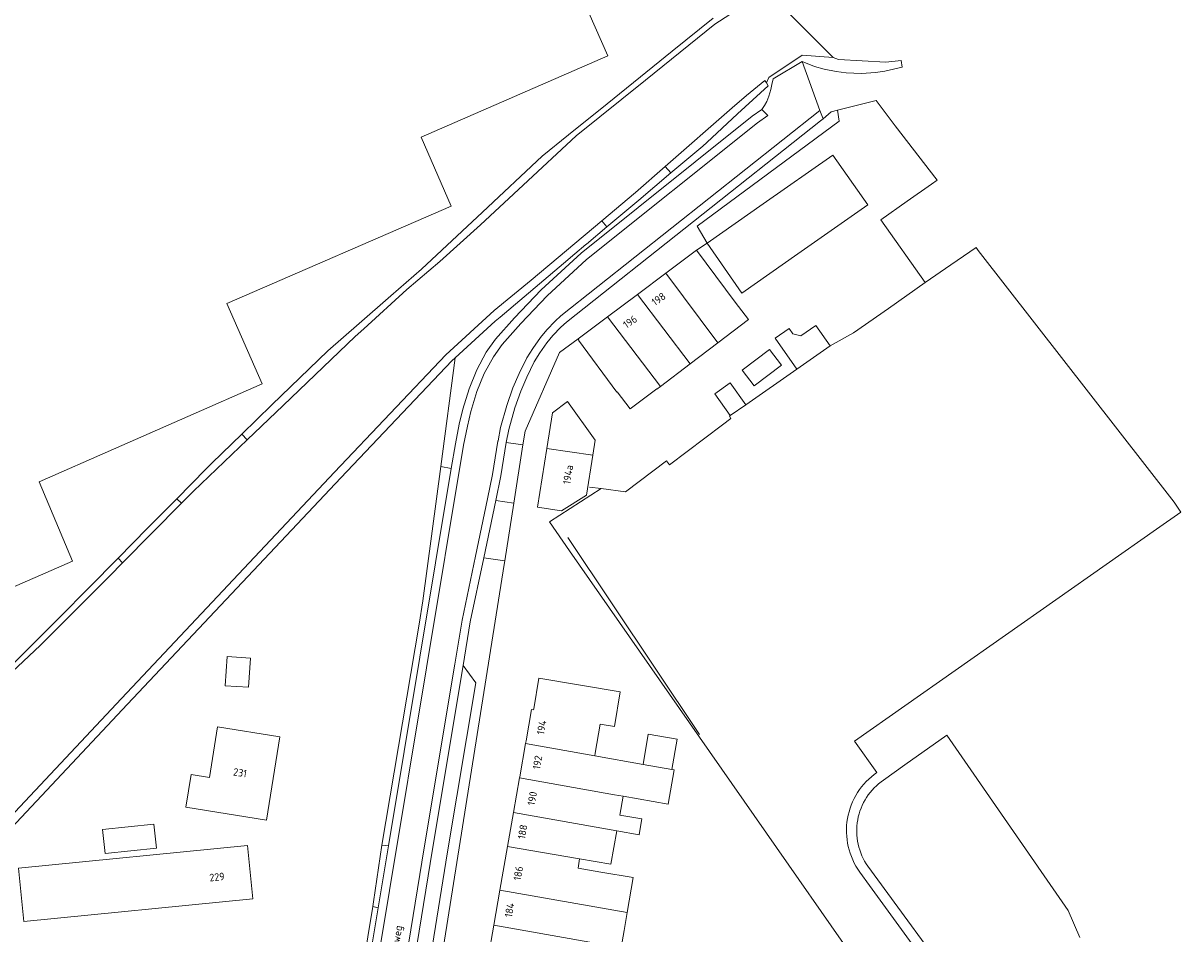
# Model space of a CAD drawing. Header units: metres. Extents: x 80938 to 82288, y 446951 to 448452.
# Tile 43 of 96: x 82037 to 82176, y 447576 to 447685. Entities that reach past the tile are written whole.
import ezdxf
from ezdxf.enums import TextEntityAlignment as Align

# ---------------------------------------------------------------- set-up
doc = ezdxf.new("R2010")
doc.units = ezdxf.units.M
doc.header["$MEASUREMENT"] = 0
for name, color, linetype, lineweight in [('B-WE-GR-HAAG-G', 253, 'GR-HAAG1', 13), ('B-WE-IE-TERREINAFSCHEIDING_KUNSTMATIG_HEKWERK-G', 253, 'IE-TERREINAFSCHEIDING-KUNSTMATIG', 18), ('B-WE-IE-TERREINAFSCHEIDING_KUNSTMATIG_MUUR-G', 253, 'IE-TERREINAFSCHEIDING-KUNSTMATIG-DICHT', 18), ('B-WE-OG-BEBOUWING-GV', 253, 'Continuous', 35), ('B-WE-OG-BEBOUWING-T18', 253, 'Continuous', 18), ('B-WE-OG-TERREIN_CULTUURSCHEIDING-GV', 253, 'Continuous', 18), ('B-WE-OG-TERREIN_ERF-GV', 253, 'Continuous', 18), ('B-WE-OG-TOPOGRAFIE-T18', 253, 'Continuous', 18), ('B-WE-OG-WATER_SLOOT-GV', 253, 'Continuous', 18), ('B-WE-VH-VERHARDING_ASFALT-GV', 253, 'Continuous', 18), ('B-WE-VH-VERHARDING_BETONSTRAATSTEEN-GV', 253, 'Continuous', 18), ('B-WE-VH-VERHARDING_TEGEL-GV', 253, 'Continuous', 18)]:
    doc.layers.add(name, color=color, linetype=linetype, lineweight=lineweight)
doc.styles.add('NLCS-ISO-M500-T18', font='NLCS-ISO.ttf', dxfattribs={"height": 0.9})
doc.linetypes.add('GR-HAAG1', pattern='A,6,[176,NLCS.SHX,S=0.125,R=0,X=0,Y=0],-2', length=8)
doc.linetypes.add('IE-TERREINAFSCHEIDING-KUNSTMATIG', pattern='A,4,[82,NLCS.SHX,S=0.75,R=90,X=0,Y=0],4,-2', length=10)
doc.linetypes.add('IE-TERREINAFSCHEIDING-KUNSTMATIG-DICHT', pattern='A,8,-1,[82,NLCS.SHX,S=0.75,R=90,X=0,Y=0],-1', length=10)

msp = doc.modelspace()

# ---------------------------------------------------------------- linework, layer by layer
at = {"layer": 'B-WE-GR-HAAG-G', "linetype": 'Continuous', "lineweight": 0}
msp.add_lwpolyline([(82102.354, 447623.866), (82118.096, 447600.285)], dxfattribs=at)
at = {"layer": 'B-WE-IE-TERREINAFSCHEIDING_KUNSTMATIG_HEKWERK-G', "linetype": 'Continuous', "lineweight": 0}
for points in [[(82114.158, 447633.017), (82109.258, 447629.316), (82106.348, 447629.703)], [(82106.348, 447629.703), (82104.934, 447629.89)]]:
    msp.add_lwpolyline(points, dxfattribs=at)
at = {"layer": 'B-WE-IE-TERREINAFSCHEIDING_KUNSTMATIG_MUUR-G', "linetype": 'Continuous', "lineweight": 0}
msp.add_lwpolyline([(82120.824, 447637.319), (82114.519, 447632.537), (82114.158, 447633.017)], dxfattribs=at)
at = {"layer": 'B-WE-OG-BEBOUWING-GV', "linetype": 'Continuous', "lineweight": 0}
for points in [[(82107.126, 447681.46), (82095.02, 447708.925), (82072.712, 447699.091), (82068.677, 447708.241), (82014.919, 447685.535), (82012.056, 447692.152), (82000, 447686.81), (81986.645, 447680.893), (81992.733, 447666.326), (81993.277, 447665.023), (81991.985, 447664.483), (82000, 447646.109), (82016.083, 447609.238), (82043.091, 447621.049), (82039.121, 447630.499), (82065.789, 447642.237), (82061.55, 447651.866), (82088.391, 447663.486), (82084.818, 447671.736)], [(82117.751, 447658.211), (82114.077, 447655.469), (82120.291, 447647.142), (82123.95, 447649.922), (82122.376, 447651.998)], [(82114.077, 447655.469), (82110.67, 447652.926), (82116.965, 447644.615), (82120.291, 447647.142)], [(82110.67, 447652.926), (82107.09, 447650.253), (82113.414, 447641.916), (82116.965, 447644.615)], [(82107.09, 447650.253), (82103.577, 447647.63), (82103.669, 447647.51), (82103.613, 447647.468), (82108.19, 447641.254), (82108.227, 447641.278), (82109.78, 447639.247), (82112.977, 447641.642), (82113.008, 447641.608), (82113.414, 447641.916)], [(82102.312, 447640.118), (82100.509, 447638.769), (82099.837, 447634.52), (82105.339, 447633.698), (82105.627, 447635.508)], [(82105.339, 447633.698), (82099.837, 447634.52), (82098.725, 447627.481), (82101.592, 447627.037), (82104.58, 447628.919)], [(82061.364, 447606.123), (82064.153, 447605.941), (82064.382, 447609.436), (82061.593, 447609.619)], [(82105.572, 447597.757), (82105.625, 447598.072), (82106.206, 447601.536), (82107.923, 447601.248), (82108.619, 447605.401), (82098.884, 447607.033), (82098.267, 447603.35), (82098.25, 447603.247), (82098.01, 447603.277), (82097.352, 447599.523), (82097.299, 447599.223)], [(82067.888, 447600.025), (82060.452, 447601.219), (82059.48, 447595.16), (82057.294, 447595.511), (82056.669, 447591.616), (82066.29, 447590.072)], [(82111.369, 447596.73), (82114.797, 447596.123), (82115.425, 447599.748), (82111.971, 447600.327)], [(82096.577, 447595.106), (82107.91, 447593.098), (82108.96, 447592.912), (82114.338, 447591.96), (82115.067, 447596.075), (82114.797, 447596.123), (82111.369, 447596.73), (82105.572, 447597.757), (82097.299, 447599.223), (82096.598, 447595.224)], [(82095.849, 447590.957), (82108.213, 447588.766), (82110.873, 447588.295), (82110.92, 447588.563), (82111.194, 447590.202), (82108.579, 447590.641), (82108.96, 447592.912), (82107.91, 447593.098), (82096.577, 447595.106)], [(82108.213, 447588.766), (82095.849, 447590.957), (82095.141, 447586.921), (82103.749, 447585.411), (82107.507, 447584.781)], [(82053.141, 447586.722), (82052.831, 447589.594), (82046.704, 447588.933), (82047.013, 447586.061)], [(82037.3, 447577.936), (82064.665, 447580.662), (82064.03, 447587.031), (82036.666, 447584.304)], [(82094.221, 447581.673), (82109.457, 447579.001), (82110.161, 447583.194), (82106.292, 447583.843), (82103.563, 447584.301), (82103.749, 447585.411), (82095.141, 447586.921)], [(82093.491, 447577.512), (82104.961, 447575.48), (82108.734, 447574.812), (82109.097, 447576.856), (82109.457, 447579.001), (82094.221, 447581.673)], [(82104.555, 447573.393), (82104.961, 447575.48), (82093.491, 447577.512), (82092.801, 447573.583), (82105.753, 447571.31), (82109.468, 447570.658), (82109.769, 447572.535)]]:
    msp.add_lwpolyline(points, close=True, dxfattribs=at)
at = {"layer": 'B-WE-OG-TERREIN_CULTUURSCHEIDING-GV', "linetype": 'Continuous', "lineweight": 0}
for points in [[(82099.156, 447653.491), (82103.924, 447657.865), (82124.408, 447674.238), (82125.532, 447675.03), (82125.878, 447675.536), (82126.148, 447676.017), (82126.394, 447676.662), (82126.615, 447677.436), (82126.746, 447678.057), (82126.896, 447678.707), (82130.356, 447680.785), (82131.841, 447680.194), (82133.008, 447679.857), (82134.43, 447679.593), (82135.635, 447679.433), (82137.463, 447679.369), (82139.128, 447679.459), (82140.251, 447679.618), (82142.341, 447680.125), (82142.215, 447680.917), (82140.38, 447680.727), (82134.73, 447681.021), (82134.081, 447681.276), (82130.35, 447681.561), (82126.383, 447678.892), (82126.101, 447678.229), (82126.312, 447677.883), (82122.651, 447674.514), (82118.953, 447671.112), (82118.471, 447670.667), (82114.669, 447667.459), (82110.828, 447664.218), (82107.026, 447661.009), (82104.583, 447658.947), (82104.516, 447658.891), (82103.186, 447657.768), (82101.826, 447656.62), (82094.24, 447650.231), (82093.656, 447649.738), (82088.88, 447645.366), (82087.139, 447632.365), (82088.403, 447632.112), (82088.895, 447635.067), (82089.356, 447637.401), (82089.787, 447639.19), (82090.528, 447641.636), (82091.445, 447643.916), (82092.589, 447646.017), (82093.704, 447647.571), (82095.971, 447650.147)], [(82080.114, 447587.067), (82080.898, 447586.999), (82088.403, 447632.112), (82087.139, 447632.365), (82084.984, 447616.271), (82084.559, 447613.506)], [(82069.499, 447523.265), (82070.646, 447523.17), (82071.289, 447526.987), (82072.904, 447538.611), (82078.108, 447570.226), (82078.511, 447572.649), (82079.665, 447579.583), (82079.025, 447579.745), (82076.071, 447561.832)]]:
    msp.add_lwpolyline(points, close=True, dxfattribs=at)
for points in [[(82139.319, 447595.769), (82136.64, 447599.487), (82172.741, 447624.862), (82175.657, 447626.9), (82174.865, 447628.08), (82151.429, 447658.198), (82151.173, 447658.563), (82148.143, 447656.467), (82145.097, 447654.361), (82140.702, 447651.236), (82136.502, 447648.349), (82133.73, 447646.772), (82129.743, 447643.993), (82123.641, 447639.737), (82121.775, 447638.434), (82121.661, 447638.354), (82121.858, 447638.09), (82120.824, 447637.319), (82114.519, 447632.537), (82114.158, 447633.017), (82109.258, 447629.316), (82106.348, 447629.703), (82100.144, 447625.729), (82102.555, 447622.27), (82118.084, 447599.993), (82144.505, 447562.09)], [(82147.679, 447600.225), (82142.653, 447596.676), (82140.099, 447594.851)], [(82163.592, 447576.037), (82162.191, 447579.248), (82147.679, 447600.225)], [(82138.232, 447584.532), (82149.434, 447569.226), (82151.464, 447567.197), (82150.589, 447566.346), (82148.444, 447568.499), (82138.44, 447582.219), (82137.261, 447583.845)]]:
    msp.add_lwpolyline(points, dxfattribs=at)
for points in [[(82137.261, 447583.845, -0.4193111), (82139.319, 447595.769)], [(82140.099, 447594.851, 0.4182924), (82138.232, 447584.532)]]:
    msp.add_lwpolyline(points, format="xyb", dxfattribs=at)
at = {"layer": 'B-WE-OG-TERREIN_ERF-GV', "linetype": 'Continuous', "lineweight": 0}
for points in [[(82084.818, 447671.736), (82088.391, 447663.486), (82061.55, 447651.866), (82065.789, 447642.237), (82039.121, 447630.499), (82043.091, 447621.049), (82016.083, 447609.238), (82000, 447646.109), (81991.985, 447664.483), (81993.277, 447665.023), (81992.733, 447666.326), (81986.645, 447680.893), (82000, 447686.81), (82012.056, 447692.152), (82014.919, 447685.535), (82068.677, 447708.241), (82072.712, 447699.091), (82095.02, 447708.925), (82107.126, 447681.46)], [(82118.999, 447659.062), (82125.718, 447663.762), (82134.048, 447669.589), (82138.21, 447663.649), (82129.854, 447657.796), (82123.149, 447653.1)], [(82124.646, 447641.997), (82123.213, 447643.875), (82126.465, 447646.357), (82127.898, 447644.479)], [(82101.592, 447627.037), (82098.725, 447627.481), (82099.837, 447634.52), (82100.509, 447638.769), (82102.312, 447640.118), (82105.627, 447635.508), (82105.339, 447633.698), (82104.58, 447628.919)], [(82064.153, 447605.941), (82061.364, 447606.123), (82061.593, 447609.619), (82064.382, 447609.436)], [(82057.294, 447595.511), (82059.48, 447595.16), (82060.452, 447601.219), (82067.888, 447600.025), (82066.29, 447590.072), (82056.669, 447591.616)], [(82047.013, 447586.061), (82046.704, 447588.933), (82052.831, 447589.594), (82053.141, 447586.722)], [(82064.03, 447587.031), (82064.665, 447580.662), (82037.3, 447577.936), (82036.666, 447584.304)]]:
    msp.add_lwpolyline(points, close=True, dxfattribs=at)
for points in [[(82034.524, 447607.263), (82041.579, 447614.35), (82045.06, 447617.846), (82048.555, 447621.387), (82052.085, 447624.963), (82055.58, 447628.504), (82059.11, 447632.08), (82059.78, 447632.759), (82063.354, 447636.22), (82066.963, 447639.717), (82073.635, 447646.181), (82077.386, 447649.449), (82081.175, 447652.75), (82084.844, 447655.947), (82092.142, 447662.783), (82099.276, 447669.465), (82102.431, 447672.011), (82107.058, 447675.745), (82112.502, 447680.138), (82114.84, 447682.025), (82119.721, 447685.965)], [(82144.505, 447562.09), (82118.084, 447599.993), (82102.555, 447622.27), (82100.144, 447625.729), (82106.348, 447629.703), (82109.258, 447629.316), (82114.158, 447633.017), (82114.519, 447632.537), (82120.824, 447637.319), (82121.858, 447638.09), (82121.661, 447638.354), (82121.775, 447638.434), (82119.908, 447641.055), (82121.755, 447642.375), (82123.641, 447639.737), (82129.743, 447643.993), (82127.159, 447647.701), (82128.816, 447648.856), (82129.262, 447648.217), (82130.226, 447647.987), (82132.015, 447649.233), (82133.73, 447646.772), (82136.502, 447648.349), (82140.702, 447651.236), (82145.097, 447654.361), (82139.796, 447661.872), (82142.932, 447664.08), (82145.854, 447666.137), (82146.523, 447666.617), (82141.506, 447673.086), (82139.205, 447676.139), (82134.578, 447674.955), (82134.796, 447673.659), (82117.817, 447661.099), (82118.999, 447659.062), (82117.751, 447658.211), (82122.376, 447651.998), (82123.95, 447649.922), (82120.291, 447647.142), (82116.965, 447644.615), (82113.414, 447641.916), (82113.008, 447641.608), (82112.977, 447641.642), (82109.78, 447639.247), (82108.227, 447641.278), (82108.19, 447641.254), (82103.613, 447647.468), (82103.669, 447647.51), (82103.577, 447647.63), (82101.354, 447645.969), (82097.226, 447636.574), (82096.971, 447634.947), (82095.881, 447627.983), (82094.798, 447621.067), (82094.731, 447620.638), (82086.915, 447571.431)], [(82076.071, 447561.832), (82079.025, 447579.745), (82079.115, 447580.291), (82080.114, 447587.067), (82084.559, 447613.506), (82084.984, 447616.271), (82087.139, 447632.365), (82088.88, 447645.366), (82088.471, 447644.992), (82075.186, 447631.003), (82049.703, 447603.908), (82024.266, 447576.863)], [(82092.801, 447573.583), (82093.491, 447577.512), (82094.221, 447581.673), (82095.141, 447586.921), (82095.849, 447590.957), (82096.577, 447595.106), (82096.598, 447595.224), (82097.299, 447599.223), (82097.352, 447599.523), (82098.01, 447603.277), (82098.25, 447603.247), (82098.267, 447603.35), (82098.884, 447607.033), (82108.619, 447605.401), (82107.923, 447601.248), (82106.206, 447601.536), (82105.625, 447598.072), (82105.572, 447597.757), (82111.369, 447596.73), (82111.971, 447600.327), (82115.425, 447599.748), (82114.797, 447596.123), (82115.067, 447596.075), (82114.338, 447591.96), (82108.96, 447592.912), (82108.579, 447590.641), (82111.194, 447590.202), (82110.92, 447588.563), (82110.873, 447588.295), (82108.213, 447588.766), (82107.507, 447584.781), (82103.749, 447585.411), (82103.563, 447584.301), (82106.292, 447583.843), (82110.161, 447583.194), (82109.457, 447579.001), (82109.097, 447576.856), (82108.734, 447574.812)]]:
    msp.add_lwpolyline(points, dxfattribs=at)
at = {"layer": 'B-WE-OG-WATER_SLOOT-GV', "linetype": 'Continuous', "lineweight": 0}
for points in [[(82022.827, 447576.794), (82048.975, 447604.593), (82074.459, 447631.69), (82087.77, 447645.707), (82093.544, 447650.991), (82097.95, 447654.64), (82106.406, 447661.747), (82110.42, 447665.12), (82113.987, 447668.239), (82122.007, 447675.251), (82123.709, 447676.739), (82125.921, 447678.525), (82126.101, 447678.229), (82126.383, 447678.892), (82130.35, 447681.561), (82134.081, 447681.276), (82126.335, 447689.047)], [(82121.702, 447686.408), (82119.93, 447685.241), (82111.63, 447678.57), (82103.33, 447671.9), (82096.994, 447665.995), (82091.882, 447661.265), (82087.024, 447656.851), (82083.087, 447653.524), (82077.946, 447648.835), (82076.9, 447647.88), (82068.29, 447639.64), (82064.001, 447635.543), (82057.59, 447629.42), (82056.137, 447627.952), (82049.101, 447620.846), (82047.56, 447619.29), (82039.22, 447610.95), (82025.187, 447597.762), (82021.46, 447594.26), (82011.382, 447581.116)], [(82119.721, 447685.965), (82114.84, 447682.025), (82112.502, 447680.138), (82107.058, 447675.745), (82102.431, 447672.011), (82099.276, 447669.465), (82092.142, 447662.783), (82084.844, 447655.947), (82081.175, 447652.75), (82077.386, 447649.449), (82073.635, 447646.181), (82066.963, 447639.717), (82063.354, 447636.22), (82064.001, 447635.543), (82068.29, 447639.64), (82076.9, 447647.88), (82077.946, 447648.835), (82083.087, 447653.524), (82087.024, 447656.851), (82091.882, 447661.265), (82096.994, 447665.995), (82103.33, 447671.9), (82111.63, 447678.57), (82119.93, 447685.241), (82121.702, 447686.408)], [(82024.266, 447576.863), (82049.703, 447603.908), (82075.186, 447631.003), (82088.471, 447644.992), (82088.88, 447645.366), (82093.656, 447649.738), (82094.24, 447650.231), (82101.826, 447656.62), (82103.186, 447657.768), (82104.516, 447658.891), (82104.583, 447658.947), (82107.026, 447661.009), (82106.406, 447661.747), (82097.95, 447654.64), (82093.544, 447650.991), (82087.77, 447645.707), (82074.459, 447631.69), (82048.975, 447604.593), (82022.827, 447576.794)]]:
    msp.add_lwpolyline(points, dxfattribs=at)
for points in [[(82113.987, 447668.239), (82114.669, 447667.459), (82118.471, 447670.667), (82118.953, 447671.112), (82122.651, 447674.514), (82126.312, 447677.883), (82126.101, 447678.229), (82125.921, 447678.525), (82123.709, 447676.739), (82122.007, 447675.251)], [(82106.406, 447661.747), (82107.026, 447661.009), (82110.828, 447664.218), (82114.669, 447667.459), (82113.987, 447668.239), (82110.42, 447665.12)], [(82055.58, 447628.504), (82056.137, 447627.952), (82057.59, 447629.42), (82064.001, 447635.543), (82063.354, 447636.22), (82059.78, 447632.759), (82059.11, 447632.08)], [(82048.555, 447621.387), (82049.101, 447620.846), (82056.137, 447627.952), (82055.58, 447628.504), (82052.085, 447624.963)], [(82024.683, 447598.298), (82025.187, 447597.762), (82039.22, 447610.95), (82047.56, 447619.29), (82049.101, 447620.846), (82048.555, 447621.387), (82045.06, 447617.846), (82041.579, 447614.35), (82034.524, 447607.263), (82028.398, 447601.682)]]:
    msp.add_lwpolyline(points, close=True, dxfattribs=at)
at = {"layer": 'B-WE-VH-VERHARDING_ASFALT-GV', "linetype": 'Continuous', "lineweight": 0}
for points in [[(82082.79, 447572.029), (82085.161, 447586.751), (82088.824, 447608.719), (82089.699, 447613.967), (82091.305, 447621.639), (82092.742, 447628.503), (82093.35, 447631.411), (82093.985, 447635.382), (82093.994, 447635.43), (82094.311, 447636.999), (82095.057, 447639.649), (82095.779, 447641.741), (82096.527, 447643.458), (82097.458, 447645.343), (82098.154, 447646.482), (82099.057, 447647.773), (82099.826, 447648.678), (82100.825, 447649.718), (82101.526, 447650.368), (82132.494, 447674.946), (82130.356, 447680.785), (82126.896, 447678.707), (82126.746, 447678.057), (82126.615, 447677.436), (82126.394, 447676.662), (82126.148, 447676.017), (82125.878, 447675.536), (82125.532, 447675.03), (82126.256, 447674.317), (82125.009, 447673.438), (82104.575, 447657.105), (82099.857, 447652.777), (82096.709, 447649.472), (82094.488, 447646.948), (82093.438, 447645.484), (82092.351, 447643.489), (82091.472, 447641.304), (82090.752, 447638.928), (82090.333, 447637.187), (82089.879, 447634.888), (82081.024, 447581.658), (82079.501, 447572.505)], [(82079.501, 447572.505), (82081.024, 447581.658), (82089.879, 447634.888), (82090.333, 447637.187), (82090.752, 447638.928), (82091.472, 447641.304), (82092.351, 447643.489), (82093.438, 447645.484), (82094.488, 447646.948), (82096.709, 447649.472), (82099.857, 447652.777), (82104.575, 447657.105), (82125.009, 447673.438), (82126.256, 447674.317), (82125.532, 447675.03), (82124.408, 447674.238), (82103.924, 447657.865), (82099.156, 447653.491), (82095.971, 447650.147), (82093.704, 447647.571), (82092.589, 447646.017), (82091.445, 447643.916), (82090.528, 447641.636), (82089.787, 447639.19), (82089.356, 447637.401), (82088.895, 447635.067), (82088.403, 447632.112), (82080.898, 447586.999), (82079.665, 447579.583), (82078.511, 447572.649)], [(82083.78, 447571.885), (82086.148, 447586.589), (82089.811, 447608.554), (82090.682, 447613.782), (82092.284, 447621.434), (82093.72, 447628.298), (82094.334, 447631.23), (82094.969, 447635.204), (82094.975, 447635.232), (82095.284, 447636.764), (82096.012, 447639.35), (82096.712, 447641.378), (82097.434, 447643.037), (82098.335, 447644.86), (82098.991, 447645.934), (82099.85, 447647.161), (82100.568, 447648.007), (82101.526, 447649.004), (82102.178, 447649.609), (82132.548, 447673.712), (82132.867, 447673.926), (82132.494, 447674.946), (82101.526, 447650.368), (82100.825, 447649.718), (82099.826, 447648.678), (82099.057, 447647.773), (82098.154, 447646.482), (82097.458, 447645.343), (82096.527, 447643.458), (82095.779, 447641.741), (82095.057, 447639.649), (82094.311, 447636.999), (82093.994, 447635.43), (82093.985, 447635.382), (82093.35, 447631.411), (82092.742, 447628.503), (82091.305, 447621.639), (82089.699, 447613.967), (82088.824, 447608.719), (82085.161, 447586.751), (82082.79, 447572.029)]]:
    msp.add_lwpolyline(points, dxfattribs=at)
at = {"layer": 'B-WE-VH-VERHARDING_BETONSTRAATSTEEN-GV', "linetype": 'Continuous', "lineweight": 0}
for points in [[(82117.751, 447658.211), (82118.999, 447659.062), (82117.817, 447661.099), (82134.796, 447673.659), (82134.578, 447674.955), (82133.819, 447674.761), (82132.867, 447673.926), (82132.548, 447673.712), (82102.178, 447649.609), (82101.526, 447649.004), (82100.568, 447648.007), (82099.85, 447647.161), (82098.991, 447645.934), (82098.335, 447644.86), (82097.434, 447643.037), (82096.712, 447641.378), (82096.012, 447639.35), (82095.284, 447636.764), (82094.975, 447635.232), (82096.971, 447634.947), (82097.226, 447636.574), (82101.354, 447645.969), (82103.577, 447647.63), (82107.09, 447650.253), (82110.67, 447652.926), (82114.077, 447655.469)], [(82093.72, 447628.298), (82095.881, 447627.983), (82096.971, 447634.947), (82094.975, 447635.232), (82094.969, 447635.204), (82094.334, 447631.23)], [(82092.284, 447621.434), (82094.798, 447621.067), (82095.881, 447627.983), (82093.72, 447628.298)], [(82083.78, 447571.885), (82085.611, 447571.62), (82087.971, 447586.269), (82091.339, 447606.473), (82089.811, 447608.554), (82086.148, 447586.589)], [(82079.025, 447579.745), (82079.665, 447579.583), (82080.898, 447586.999), (82080.114, 447587.067), (82079.115, 447580.291)]]:
    msp.add_lwpolyline(points, close=True, dxfattribs=at)
at = {"layer": 'B-WE-VH-VERHARDING_TEGEL-GV', "linetype": 'Continuous', "lineweight": 0}
msp.add_lwpolyline([(82085.611, 447571.62), (82086.915, 447571.431), (82094.731, 447620.638), (82094.798, 447621.067), (82092.284, 447621.434), (82090.682, 447613.782), (82089.811, 447608.554), (82091.339, 447606.473), (82087.971, 447586.269)], close=True, dxfattribs=at)

# ---------------------------------------------------------------- texts
at = {"layer": 'B-WE-OG-BEBOUWING-T18', "linetype": 'Continuous', "lineweight": 0, "style": 'NLCS-ISO-M500-T18'}
for s, rotation, p in [('198', 34.9, (82113.2, 447652.38)), ('196', 34.9, (82109.79, 447649.66)), ('194a', 81.2, (82102.372, 447631.384)), ('194', 80.1, (82099.208, 447601.143)), ('192', 80.1, (82098.711, 447596.958)), ('231', 350.9, (82063.147, 447595.729)), ('190', 80.1, (82098.091, 447592.648)), ('188', 80.1, (82096.935, 447588.664)), ('229', 5.7, (82060.386, 447583.257)), ('186', 80.1, (82096.414, 447583.699)), ('184', 80.1, (82095.375, 447579.298))]:
    msp.add_text(s, height=0.9, rotation=rotation, dxfattribs=at).set_placement(p, align=Align.MIDDLE)
at = {"layer": 'B-WE-OG-TOPOGRAFIE-T18', "linetype": 'Continuous', "lineweight": 0, "style": 'NLCS-ISO-M500-T18'}
msp.add_text('Dijkshoornseweg', height=0.9, rotation=80.6, dxfattribs=at).set_placement((82081.528, 447573.125), align=Align.MIDDLE)

doc.saveas('drawing.dxf')
